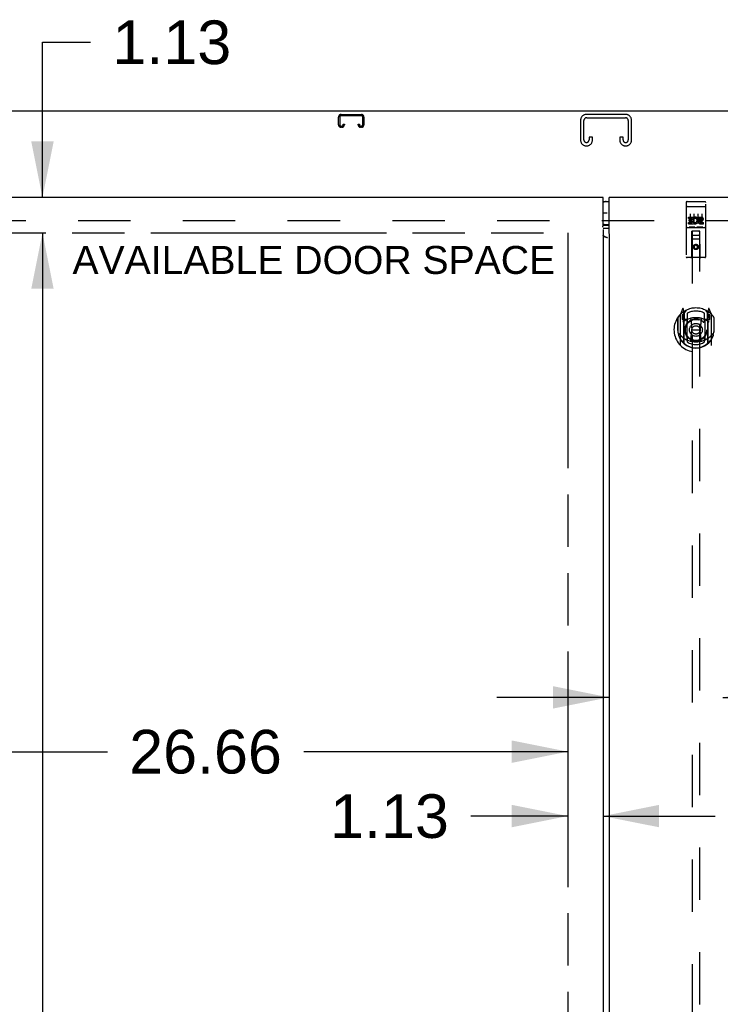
# Model space of a CAD drawing. Header units: inches. Extents: x 0 to 304, y 0 to 196.
# Tile 9 of 19: x 81 to 104, y 106 to 138. Entities that reach past the tile are written whole.
import ezdxf

# ---------------------------------------------------------------- set-up
doc = ezdxf.new("R2010")
doc.units = ezdxf.units.IN
doc.header["$LTSCALE"] = 16.696429
doc.header["$MEASUREMENT"] = 0
doc.linetypes.add('HIDDEN', pattern=[0.2, 0.1, -0.1])
doc.linetypes.add('PHANTOM', pattern=[0.8, 0.45, -0.05, 0.1, -0.05, 0.1, -0.05])
doc.layers.get('0').update_dxf_attribs({"linetype": 'CONTINUOUS'})
for name, color, linetype in [('02___PRT_ALL_AXES', 7, 'CONTINUOUS'), ('AVAILABLE_DOOR_SPACE', 7, 'CONTINUOUS'), ('DEFAULT_2', 8, 'HIDDEN'), ('DIMENSIONS', 7, 'CONTINUOUS'), ('GASKET', 7, 'CONTINUOUS')]:
    doc.layers.add(name, color=color, linetype=linetype)
doc.styles.get("Standard").update_dxf_attribs({"font": 'arial.ttf'})
doc.dimstyles.new('DIMSTYLE_3', dxfattribs={"dimtxt": 1.392857, "dimasz": 1.785714, "dimexe": 0.09, "dimexo": 0.07, "dimgap": 0.039, "dimtad": 0, "dimtih": 1, "dimtoh": 1, "dimzin": 4, "dimdsep": 46, "dimtxsty": 'Standard', "dimblk": '_FILLED', "dimblk1": '_FILLED', "dimblk2": '_FILLED', "dimcen": 0.09, "dimazin": 1, "dimtfac": 1, "dimtdec": 3, "dimtofl": 0, "dimtmove": 0, "dimatfit": 3, "dimldrblk": '_FILLED', "dimfxl": 1, "dimtolj": 1, "dimtzin": 4, "dimarcsym": 0})

# ---------------------------------------------------------------- blocks, each defined once
blk = doc.blocks.new('_FILLED')
at = {"color": 0, "linetype": 'ByBlock'}
blk.add_solid([(0, 0), (-1, 0.2), (-1, -0.2)], dxfattribs=at)
blk = doc.blocks.new('*D15')
at = {"layer": 'DIMENSIONS', "color": 2, "linetype": 'Continuous'}
for p, q in [((100.095, 116.004), (96.523, 116.004)), ((103.72, 116.004), (106.959, 116.004))]:
    blk.add_line(p, q, dxfattribs=at)
at = {"layer": 'DIMENSIONS', "color": 2, "linetype": 'Continuous', "xscale": 1.7857142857, "yscale": 1.7857142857, "zscale": 1.7857142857}
blk.add_blockref('_FILLED', (100.095, 116.004), dxfattribs=at)
at = {"layer": 'DIMENSIONS', "color": 2, "linetype": 'Continuous', "xscale": 1.7857142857, "yscale": 1.7857142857, "zscale": 1.7857142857, "rotation": 180}
blk.add_blockref('_FILLED', (103.72, 116.004), dxfattribs=at)
at = {"layer": 'DIMENSIONS', "color": 2, "linetype": 'Continuous', "insert": (107.656, 116.7), "char_height": 1.3929, "width": 3.78505, "attachment_point": 1, "line_spacing_factor": 0.9}
blk.add_mtext('3.63', dxfattribs=at)
blk = doc.blocks.new('*D16')
at = {"layer": 'DIMENSIONS', "color": 2, "linetype": 'Continuous'}
for p, q in [((98.782, 112.218), (95.686, 112.218)), ((99.907, 112.218), (103.479, 112.218))]:
    blk.add_line(p, q, dxfattribs=at)
at = {"layer": 'DIMENSIONS', "color": 2, "linetype": 'Continuous', "xscale": 1.7857142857, "yscale": 1.7857142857, "zscale": 1.7857142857}
blk.add_blockref('_FILLED', (98.782, 112.218), dxfattribs=at)
at = {"layer": 'DIMENSIONS', "color": 2, "linetype": 'Continuous', "xscale": 1.7857142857, "yscale": 1.7857142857, "zscale": 1.7857142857, "rotation": 180}
blk.add_blockref('_FILLED', (99.907, 112.218), dxfattribs=at)
at = {"layer": 'DIMENSIONS', "color": 2, "linetype": 'Continuous', "insert": (94.99, 112.914), "char_height": 1.3929, "width": 3.78505, "attachment_point": 3, "line_spacing_factor": 0.9}
blk.add_mtext('1.13', dxfattribs=at)
blk = doc.blocks.new('*D17')
at = {"layer": 'DIMENSIONS', "color": 2, "linetype": 'Continuous'}
for p, q in [((72.126, 114.272), (84.101, 114.272)), ((98.782, 114.272), (90.361, 114.272))]:
    blk.add_line(p, q, dxfattribs=at)
at = {"layer": 'DIMENSIONS', "color": 2, "linetype": 'Continuous', "xscale": 1.7857142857, "yscale": 1.7857142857, "zscale": 1.7857142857, "rotation": 180}
blk.add_blockref('_FILLED', (72.126, 114.272), dxfattribs=at)
at = {"layer": 'DIMENSIONS', "color": 2, "linetype": 'Continuous', "xscale": 1.7857142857, "yscale": 1.7857142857, "zscale": 1.7857142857}
blk.add_blockref('_FILLED', (98.782, 114.272), dxfattribs=at)
at = {"layer": 'DIMENSIONS', "color": 2, "linetype": 'Continuous', "insert": (87.231, 114.968), "char_height": 1.3929, "width": 4.86723, "attachment_point": 2, "line_spacing_factor": 0.9}
blk.add_mtext('26.66', dxfattribs=at)
blk = doc.blocks.new('*D19')
at = {"layer": 'DIMENSIONS', "color": 2, "linetype": 'Continuous'}
for p, q in [((82.032, 131.949), (82.032, 136.898)), ((82.032, 136.898), (83.567, 136.898)), ((82.032, 130.824), (82.032, 127.252))]:
    blk.add_line(p, q, dxfattribs=at)
at = {"layer": 'DIMENSIONS', "color": 2, "linetype": 'Continuous', "xscale": 1.7857142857, "yscale": 1.7857142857, "zscale": 1.7857142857}
for p, rotation in [((82.032, 131.949), 270), ((82.032, 130.824), 90)]:
    blk.add_blockref('_FILLED', p, dxfattribs=dict(at, rotation=rotation))
at = {"layer": 'DIMENSIONS', "color": 2, "linetype": 'Continuous', "insert": (84.264, 137.595), "char_height": 1.3929, "width": 3.78505, "attachment_point": 1, "line_spacing_factor": 0.9}
blk.add_mtext('1.13', dxfattribs=at)
blk = doc.blocks.new('*D21')
at = {"layer": 'DIMENSIONS', "color": 2, "linetype": 'Continuous'}
for p, q in [((82.032, 130.824), (82.032, 102.091)), ((82.032, 70.574), (82.032, 97.216))]:
    blk.add_line(p, q, dxfattribs=at)
at = {"layer": 'DIMENSIONS', "color": 2, "linetype": 'Continuous', "xscale": 1.7857142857, "yscale": 1.7857142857, "zscale": 1.7857142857}
for p, rotation in [((82.032, 130.824), 90), ((82.032, 70.574), 270)]:
    blk.add_blockref('_FILLED', p, dxfattribs=dict(at, rotation=rotation))
at = {"layer": 'DIMENSIONS', "color": 2, "linetype": 'Continuous', "insert": (82.032, 101.395), "char_height": 1.3929, "width": 4.86723, "attachment_point": 2, "line_spacing_factor": 0.9}
blk.add_mtext('60.25\\Ptyp.', dxfattribs=at)

msp = doc.modelspace()

# ---------------------------------------------------------------- linework, layer by layer
at = {"color": 3, "linetype": 'Continuous'}
for p, q in [((129.949, 134.699), (70.053, 134.699)), ((99.907, 131.949), (70.376, 131.949)), ((99.907, 131.058), (99.907, 131.949)), ((100.095, 130.848), (100.095, 131.949)), ((129.626, 131.949), (100.095, 131.949)), ((100.095, 130.963), (99.931, 130.963)), ((99.907, 130.924), (99.907, 70.473)), ((100.095, 130.79), (100.095, 70.608)), ((100.102, 130.79), (100.095, 130.79)), ((100.102, 130.79), (100.106, 130.795))]:
    msp.add_line(p, q, dxfattribs=at)
at = {"color": 7, "linetype": 'Continuous'}
for p, q in [((99.907, 131.819), (100.095, 131.819)), ((100.095, 131.079), (99.907, 131.079)), ((99.907, 131.061), (99.91, 131.062)), ((99.931, 131.063), (100.095, 131.063))]:
    msp.add_line(p, q, dxfattribs=at)
at = {"color": 3, "linetype": 'Continuous'}
for points in [[(99.898, 131.004), (99.896, 131.006), (99.895, 131.007), (99.895, 131.008), (99.894, 131.009), (99.894, 131.009), (99.894, 131.01), (99.894, 131.01), (99.895, 131.011), (99.895, 131.011), (99.896, 131.012), (99.896, 131.013), (99.897, 131.014), (99.897, 131.015), (99.898, 131.017), (99.899, 131.019), (99.9, 131.02), (99.9, 131.023), (99.901, 131.025), (99.902, 131.027), (99.903, 131.03), (99.903, 131.033), (99.904, 131.037), (99.905, 131.041), (99.906, 131.045), (99.906, 131.049), (99.907, 131.053), (99.907, 131.058)], [(99.901, 131), (99.899, 131.002), (99.898, 131.004)], [(99.931, 130.963), (99.925, 130.963), (99.92, 130.963), (99.915, 130.963), (99.91, 130.962), (99.906, 130.962)], [(99.92, 130.714), (99.916, 130.718), (99.913, 130.721), (99.911, 130.725), (99.909, 130.728), (99.908, 130.732), (99.907, 130.735)], [(100.05, 130.66), (100.032, 130.668), (100.014, 130.677), (99.995, 130.686), (99.977, 130.694), (99.959, 130.701), (99.941, 130.708), (99.923, 130.714), (99.92, 130.715)], [(100.05, 130.66), (100.03, 130.666), (100.02, 130.67), (100.01, 130.673), (100, 130.677), (99.991, 130.68), (99.982, 130.684), (99.973, 130.687), (99.965, 130.69), (99.957, 130.694), (99.949, 130.697), (99.942, 130.701), (99.936, 130.704), (99.93, 130.708), (99.925, 130.711), (99.92, 130.714)], [(100.107, 130.801), (100.107, 130.802), (100.106, 130.803), (100.106, 130.804), (100.105, 130.805), (100.104, 130.806), (100.104, 130.807), (100.103, 130.809), (100.102, 130.811), (100.102, 130.813), (100.101, 130.815), (100.1, 130.817), (100.1, 130.819), (100.099, 130.822), (100.099, 130.825), (100.098, 130.828), (100.097, 130.83), (100.097, 130.833), (100.096, 130.837), (100.096, 130.84), (100.095, 130.844), (100.095, 130.848)], [(100.106, 130.795), (100.106, 130.796), (100.107, 130.797), (100.108, 130.798), (100.108, 130.798), (100.108, 130.799), (100.108, 130.799), (100.108, 130.8), (100.108, 130.8), (100.107, 130.801)]]:
    msp.add_lwpolyline(points, dxfattribs=at)
at = {"color": 7, "linetype": 'Continuous'}
msp.add_lwpolyline([(99.91, 131.062), (99.915, 131.062), (99.92, 131.062), (99.925, 131.063), (99.931, 131.063)], dxfattribs=at)
for centre, start, end in [((100.005, 131.639), 90, 122.8107), ((100.005, 131.259), 237.1893, 270)]:
    msp.add_arc(centre, 0.18, start, end, dxfattribs=at)
at = {"layer": '02___PRT_ALL_AXES', "color": 8, "linetype": 'HIDDEN'}
for p, q in [((102.583, 131.816), (103.148, 131.816)), ((102.634, 131.281), (102.634, 131.323)), ((102.634, 131.323), (102.79, 131.323)), ((102.634, 131.281), (102.748, 131.281)), ((102.748, 131.238), (102.748, 131.281)), ((102.79, 131.145), (102.79, 131.323)), ((102.815, 131.275), (102.798, 131.314)), ((102.946, 131.281), (102.946, 131.323)), ((102.946, 131.323), (103.039, 131.323)), ((102.946, 131.281), (103.039, 131.281)), ((102.583, 130.988), (103.148, 130.988)), ((102.634, 131.11), (102.634, 131.152)), ((102.634, 131.152), (102.748, 131.152)), ((102.634, 131.11), (102.79, 131.11)), ((102.655, 131.196), (102.655, 131.238)), ((102.655, 131.238), (102.748, 131.238)), ((102.655, 131.196), (102.748, 131.196)), ((102.748, 131.152), (102.748, 131.196)), ((102.79, 131.145), (102.803, 131.164)), ((102.79, 131.11), (102.79, 131.122)), ((102.794, 131.12), (102.79, 131.122)), ((103.006, 131.196), (103.053, 131.196)), ((103.01, 131.237), (103.039, 131.237)), ((103.01, 131.152), (103.103, 131.152)), ((103.01, 131.11), (103.103, 131.11)), ((103.103, 131.11), (103.103, 131.152))]:
    msp.add_line(p, q, dxfattribs=at)
msp.add_circle((102.866, 130.371), 0.085, dxfattribs=at)
for centre, radius, start, end in [((102.84, 131.216), 0.107, 244.2636, 113.4027), ((102.84, 131.216), 0.0639, 234.8895, 113.4026), ((103.039, 131.259), 0.0644, 282.2995, 90.0775), ((103.039, 131.259), 0.0219, 269.9011, 90), ((103.01, 131.173), 0.0635, 90, 270), ((103.01, 131.174), 0.0219, 100.307, 270)]:
    msp.add_arc(centre, radius, start, end, dxfattribs=at)
at = {"layer": 'AVAILABLE_DOOR_SPACE', "color": 4, "linetype": 'PHANTOM'}
for p, q in [((72.126, 130.824), (98.782, 130.824)), ((98.782, 130.824), (98.782, 70.574))]:
    msp.add_line(p, q, dxfattribs=at)
at = {"layer": 'DEFAULT_2', "color": 8, "linetype": 'HIDDEN'}
for p, q in [((91.47, 134.268), (91.47, 134.515)), ((91.51, 134.515), (91.51, 134.268)), ((91.55, 134.595), (92.202, 134.595)), ((92.202, 134.555), (91.55, 134.555)), ((92.242, 134.268), (92.242, 134.515)), ((92.282, 134.515), (92.282, 134.268)), ((99.189, 134.415), (99.189, 133.775)), ((100.634, 134.595), (99.369, 134.595)), ((99.383, 134.491), (100.62, 134.491)), ((100.814, 133.775), (100.814, 134.415)), ((91.55, 134.228), (91.577, 134.228)), ((91.577, 134.188), (91.55, 134.188)), ((91.617, 134.268), (91.617, 134.282)), ((91.617, 134.282), (91.657, 134.282)), ((91.657, 134.282), (91.657, 134.268)), ((92.095, 134.268), (92.095, 134.282)), ((92.095, 134.282), (92.135, 134.282)), ((92.135, 134.282), (92.135, 134.268)), ((92.175, 134.228), (92.202, 134.228)), ((92.202, 134.188), (92.175, 134.188)), ((99.293, 133.789), (99.293, 134.401)), ((100.71, 134.401), (100.71, 133.789)), ((99.46, 133.876), (99.46, 133.789)), ((99.564, 133.876), (99.46, 133.876)), ((99.564, 133.775), (99.564, 133.876)), ((100.439, 133.876), (100.439, 133.775)), ((100.543, 133.876), (100.439, 133.876)), ((100.543, 133.789), (100.543, 133.876)), ((99.369, 133.595), (99.384, 133.595)), ((100.619, 133.595), (100.634, 133.595)), ((102.553, 131.786), (102.553, 130.061)), ((102.57, 131.657), (102.569, 131.657)), ((102.571, 131.657), (102.57, 131.657)), ((102.572, 131.657), (102.571, 131.657)), ((102.572, 131.657), (102.572, 131.657)), ((102.573, 131.657), (102.572, 131.657)), ((102.574, 131.657), (102.573, 131.657)), ((102.575, 131.658), (102.574, 131.657)), ((102.575, 131.658), (102.575, 131.658)), ((102.576, 131.658), (102.575, 131.658)), ((102.577, 131.658), (102.576, 131.658)), ((102.578, 131.658), (102.577, 131.658)), ((102.579, 131.658), (102.578, 131.658)), ((102.58, 131.658), (102.579, 131.658)), ((102.58, 131.658), (102.58, 131.658)), ((102.581, 131.658), (102.58, 131.658)), ((102.582, 131.658), (102.581, 131.658)), ((102.583, 131.658), (102.582, 131.658)), ((102.583, 131.658), (103.148, 131.658)), ((102.648, 131.816), (102.833, 131.816)), ((102.898, 131.816), (103.083, 131.816)), ((103.148, 131.658), (103.149, 131.658)), ((103.149, 131.658), (103.15, 131.658)), ((103.15, 131.658), (103.151, 131.658)), ((103.151, 131.658), (103.152, 131.658)), ((103.152, 131.658), (103.153, 131.658)), ((103.153, 131.658), (103.153, 131.658)), ((103.153, 131.658), (103.154, 131.658)), ((103.154, 131.658), (103.155, 131.658)), ((103.155, 131.658), (103.156, 131.658)), ((103.156, 131.658), (103.157, 131.658)), ((103.157, 131.658), (103.157, 131.658)), ((103.157, 131.658), (103.158, 131.657)), ((103.158, 131.657), (103.159, 131.657)), ((103.159, 131.657), (103.16, 131.657)), ((103.16, 131.657), (103.161, 131.657)), ((103.161, 131.657), (103.161, 131.657)), ((103.178, 130.061), (103.178, 131.786)), ((102.678, 131.425), (102.678, 131.119)), ((102.803, 131.425), (102.803, 131.119)), ((102.928, 131.425), (102.928, 131.119)), ((103.053, 131.425), (103.053, 131.119)), ((128.251, 131.199), (71.751, 131.199)), ((102.583, 130.988), (103.148, 130.988)), ((102.827, 131.004), (102.655, 131.004)), ((103.077, 131.004), (102.905, 131.004)), ((102.736, 130.061), (102.739, 130.871)), ((102.741, 130.871), (102.739, 130.871)), ((102.741, 130.871), (102.741, 102.869)), ((102.991, 130.871), (102.741, 130.871)), ((102.781, 130.746), (102.951, 130.746)), ((102.991, 102.869), (102.991, 130.871)), ((102.992, 130.871), (102.991, 130.871)), ((102.996, 130.061), (102.992, 130.871)), ((102.993, 130.621), (102.738, 130.621)), ((102.866, 130.443), (102.803, 130.407)), ((102.803, 130.407), (102.803, 130.334)), ((102.803, 130.407), (102.813, 130.401)), ((102.803, 130.334), (102.813, 130.34)), ((102.803, 130.334), (102.866, 130.298)), ((102.866, 130.431), (102.813, 130.401)), ((102.813, 130.401), (102.813, 130.34)), ((102.813, 130.34), (102.866, 130.31)), ((102.866, 130.443), (102.866, 130.431)), ((102.928, 130.407), (102.866, 130.443)), ((102.918, 130.401), (102.866, 130.431)), ((102.866, 130.31), (102.918, 130.34)), ((102.866, 130.298), (102.928, 130.334)), ((102.928, 130.407), (102.918, 130.401)), ((102.918, 130.34), (102.918, 130.401)), ((102.928, 130.334), (102.918, 130.34)), ((102.928, 130.334), (102.928, 130.407)), ((103.148, 130.031), (102.583, 130.031)), ((102.866, 130.298), (102.866, 130.31)), ((102.366, 128.211), (102.366, 127.243)), ((102.44, 128.397), (102.37, 128.221)), ((102.423, 128.206), (102.423, 128.056)), ((102.483, 128.206), (102.423, 128.206)), ((102.432, 128.178), (102.461, 128.132)), ((102.491, 128.186), (102.436, 128.186)), ((102.463, 128.297), (102.462, 128.297)), ((102.462, 128.297), (102.462, 128.296)), ((102.462, 128.297), (102.462, 128.296)), ((102.483, 128.313), (102.469, 128.394)), ((102.483, 127.297), (102.483, 128.313)), ((102.491, 128.246), (102.561, 128.355)), ((102.491, 127.302), (102.491, 128.305)), ((102.493, 128.28), (102.493, 128.073)), ((102.591, 128.258), (102.591, 128.005)), ((103.141, 128.005), (103.141, 128.258)), ((103.171, 128.355), (103.241, 128.246)), ((103.238, 128.073), (103.238, 128.28)), ((103.241, 127.302), (103.241, 128.305)), ((103.296, 128.186), (103.241, 128.186)), ((103.263, 128.394), (103.248, 128.313)), ((103.248, 128.313), (103.248, 127.297)), ((103.308, 128.206), (103.248, 128.206)), ((103.27, 128.296), (103.265, 128.3)), ((103.271, 128.132), (103.3, 128.178)), ((103.362, 128.221), (103.291, 128.397)), ((103.308, 128.056), (103.308, 128.206)), ((103.366, 127.243), (103.366, 128.211)), ((102.283, 128.115), (102.283, 127.727)), ((102.291, 128.118), (102.291, 127.66)), ((102.423, 128.056), (102.483, 128.056)), ((102.583, 128.055), (102.511, 128.055)), ((102.513, 128.053), (102.579, 128.053)), ((102.583, 127.414), (102.583, 128.045)), ((102.703, 128.071), (102.733, 127.727)), ((103.029, 128.071), (102.998, 127.727)), ((103.221, 128.055), (103.148, 128.055)), ((103.148, 128.045), (103.148, 127.414)), ((103.153, 128.053), (103.218, 128.053)), ((103.248, 128.056), (103.308, 128.056)), ((103.441, 128.118), (103.441, 127.66)), ((103.448, 127.727), (103.448, 128.115)), ((102.283, 127.727), (102.298, 127.727)), ((102.291, 127.66), (102.291, 127.658)), ((102.703, 127.388), (102.733, 127.727)), ((102.733, 127.727), (102.998, 127.727)), ((103.029, 127.388), (102.998, 127.727)), ((103.448, 127.727), (103.433, 127.727)), ((103.441, 127.66), (103.441, 127.658)), ((102.591, 127.444), (102.591, 127.341)), ((103.141, 127.341), (103.141, 127.444))]:
    msp.add_line(p, q, dxfattribs=at)
for points in [[(102.569, 131.657), (102.569, 131.657), (102.569, 131.657), (102.568, 131.657), (102.568, 131.657), (102.567, 131.657), (102.567, 131.657), (102.567, 131.657), (102.566, 131.657), (102.566, 131.656), (102.566, 131.656), (102.565, 131.656), (102.565, 131.656), (102.565, 131.656), (102.564, 131.656), (102.564, 131.656), (102.564, 131.656), (102.563, 131.656), (102.563, 131.656), (102.563, 131.656), (102.562, 131.656), (102.562, 131.656), (102.562, 131.656), (102.562, 131.656), (102.561, 131.655), (102.561, 131.655), (102.561, 131.655), (102.56, 131.655), (102.56, 131.655), (102.56, 131.655), (102.56, 131.655), (102.559, 131.655), (102.559, 131.655), (102.559, 131.655), (102.559, 131.655), (102.558, 131.655), (102.558, 131.654), (102.558, 131.654), (102.558, 131.654), (102.558, 131.654), (102.557, 131.654), (102.557, 131.654), (102.557, 131.654), (102.557, 131.654), (102.557, 131.654), (102.556, 131.654), (102.556, 131.654), (102.556, 131.653), (102.556, 131.653), (102.556, 131.653), (102.556, 131.653), (102.555, 131.653), (102.555, 131.653), (102.555, 131.653), (102.555, 131.653), (102.555, 131.653), (102.555, 131.653), (102.555, 131.652), (102.554, 131.652), (102.554, 131.652), (102.554, 131.652), (102.554, 131.652), (102.554, 131.652), (102.554, 131.652), (102.554, 131.652), (102.554, 131.652), (102.554, 131.652), (102.554, 131.651), (102.554, 131.651), (102.554, 131.651), (102.554, 131.651), (102.553, 131.651), (102.553, 131.651), (102.553, 131.651), (102.553, 131.651), (102.553, 131.651), (102.553, 131.651), (102.553, 131.65)], [(103.161, 131.657), (103.162, 131.657), (103.163, 131.657), (103.163, 131.657), (103.163, 131.657), (103.164, 131.657), (103.164, 131.657), (103.164, 131.657), (103.165, 131.657), (103.165, 131.657), (103.165, 131.657), (103.166, 131.656), (103.166, 131.656), (103.166, 131.656), (103.167, 131.656), (103.167, 131.656), (103.167, 131.656), (103.168, 131.656), (103.168, 131.656), (103.168, 131.656), (103.169, 131.656), (103.169, 131.656), (103.169, 131.656), (103.17, 131.656), (103.17, 131.656), (103.17, 131.656), (103.17, 131.655), (103.171, 131.655), (103.171, 131.655), (103.171, 131.655), (103.172, 131.655), (103.172, 131.655), (103.172, 131.655), (103.172, 131.655), (103.173, 131.655), (103.173, 131.655), (103.173, 131.655), (103.173, 131.655), (103.174, 131.654), (103.174, 131.654), (103.174, 131.654), (103.174, 131.654), (103.174, 131.654), (103.175, 131.654), (103.175, 131.654), (103.175, 131.654), (103.175, 131.654), (103.175, 131.654), (103.176, 131.654), (103.176, 131.653), (103.176, 131.653), (103.176, 131.653), (103.176, 131.653), (103.176, 131.653), (103.177, 131.653), (103.177, 131.653), (103.177, 131.653), (103.177, 131.653), (103.177, 131.653), (103.177, 131.652), (103.177, 131.652), (103.177, 131.652), (103.178, 131.652), (103.178, 131.652), (103.178, 131.652), (103.178, 131.652), (103.178, 131.652), (103.178, 131.652), (103.178, 131.652), (103.178, 131.651), (103.178, 131.651), (103.178, 131.651), (103.178, 131.651), (103.178, 131.651), (103.178, 131.651), (103.178, 131.651), (103.178, 131.651), (103.178, 131.651), (103.178, 131.651), (103.178, 131.65)], [(102.655, 131.004), (102.655, 131.004), (102.655, 131.004), (102.654, 131.004), (102.654, 131.004), (102.654, 131.004), (102.654, 131.004), (102.654, 131.004), (102.653, 131.004), (102.653, 131.004), (102.653, 131.004), (102.653, 131.004), (102.653, 131.004), (102.652, 131.004), (102.652, 131.004), (102.652, 131.004), (102.652, 131.004), (102.652, 131.004), (102.652, 131.004), (102.652, 131.004), (102.651, 131.004), (102.651, 131.004), (102.651, 131.004), (102.651, 131.004), (102.651, 131.004), (102.651, 131.004), (102.651, 131.004), (102.65, 131.004), (102.65, 131.004), (102.65, 131.004), (102.65, 131.004), (102.65, 131.004), (102.65, 131.004), (102.65, 131.005), (102.65, 131.005), (102.649, 131.005), (102.649, 131.005), (102.649, 131.005), (102.649, 131.005), (102.649, 131.005), (102.649, 131.005), (102.649, 131.005), (102.649, 131.005), (102.649, 131.005), (102.649, 131.005), (102.648, 131.005), (102.648, 131.005)], [(102.833, 131.005), (102.833, 131.005), (102.833, 131.005), (102.833, 131.005), (102.833, 131.005), (102.833, 131.005), (102.833, 131.005), (102.833, 131.005), (102.833, 131.005), (102.833, 131.005), (102.832, 131.005), (102.832, 131.005), (102.832, 131.005), (102.832, 131.005), (102.832, 131.004), (102.832, 131.004), (102.832, 131.004), (102.832, 131.004), (102.832, 131.004), (102.831, 131.004), (102.831, 131.004), (102.831, 131.004), (102.831, 131.004), (102.831, 131.004), (102.831, 131.004), (102.831, 131.004), (102.83, 131.004), (102.83, 131.004), (102.83, 131.004), (102.83, 131.004), (102.83, 131.004), (102.83, 131.004), (102.829, 131.004), (102.829, 131.004), (102.829, 131.004), (102.829, 131.004), (102.829, 131.004), (102.829, 131.004), (102.828, 131.004), (102.828, 131.004), (102.828, 131.004), (102.828, 131.004), (102.828, 131.004), (102.827, 131.004), (102.827, 131.004), (102.827, 131.004)], [(102.905, 131.004), (102.905, 131.004), (102.905, 131.004), (102.904, 131.004), (102.904, 131.004), (102.904, 131.004), (102.904, 131.004), (102.904, 131.004), (102.903, 131.004), (102.903, 131.004), (102.903, 131.004), (102.903, 131.004), (102.903, 131.004), (102.902, 131.004), (102.902, 131.004), (102.902, 131.004), (102.902, 131.004), (102.902, 131.004), (102.902, 131.004), (102.902, 131.004), (102.901, 131.004), (102.901, 131.004), (102.901, 131.004), (102.901, 131.004), (102.901, 131.004), (102.901, 131.004), (102.901, 131.004), (102.9, 131.004), (102.9, 131.004), (102.9, 131.004), (102.9, 131.004), (102.9, 131.004), (102.9, 131.004), (102.9, 131.005), (102.9, 131.005), (102.899, 131.005), (102.899, 131.005), (102.899, 131.005), (102.899, 131.005), (102.899, 131.005), (102.899, 131.005), (102.899, 131.005), (102.899, 131.005), (102.899, 131.005), (102.899, 131.005), (102.898, 131.005), (102.898, 131.005)], [(103.083, 131.005), (103.083, 131.005), (103.083, 131.005), (103.083, 131.005), (103.083, 131.005), (103.083, 131.005), (103.083, 131.005), (103.083, 131.005), (103.083, 131.005), (103.083, 131.005), (103.082, 131.005), (103.082, 131.005), (103.082, 131.005), (103.082, 131.005), (103.082, 131.004), (103.082, 131.004), (103.082, 131.004), (103.082, 131.004), (103.082, 131.004), (103.081, 131.004), (103.081, 131.004), (103.081, 131.004), (103.081, 131.004), (103.081, 131.004), (103.081, 131.004), (103.081, 131.004), (103.08, 131.004), (103.08, 131.004), (103.08, 131.004), (103.08, 131.004), (103.08, 131.004), (103.08, 131.004), (103.079, 131.004), (103.079, 131.004), (103.079, 131.004), (103.079, 131.004), (103.079, 131.004), (103.079, 131.004), (103.078, 131.004), (103.078, 131.004), (103.078, 131.004), (103.078, 131.004), (103.078, 131.004), (103.077, 131.004), (103.077, 131.004), (103.077, 131.004)], [(102.333, 127.613), (102.336, 127.608), (102.34, 127.603), (102.342, 127.598), (102.345, 127.594), (102.348, 127.589), (102.351, 127.585), (102.354, 127.581), (102.356, 127.577), (102.359, 127.573), (102.361, 127.57), (102.364, 127.566), (102.366, 127.563), (102.368, 127.56), (102.371, 127.557), (102.373, 127.554), (102.375, 127.551), (102.377, 127.548), (102.379, 127.545), (102.382, 127.543), (102.384, 127.54), (102.386, 127.538), (102.388, 127.536), (102.39, 127.534), (102.391, 127.532), (102.393, 127.529), (102.395, 127.528), (102.397, 127.526), (102.399, 127.524), (102.4, 127.522), (102.402, 127.52), (102.404, 127.519), (102.405, 127.517), (102.407, 127.516), (102.409, 127.514), (102.41, 127.513), (102.412, 127.512)], [(103.32, 127.512), (103.322, 127.513), (103.323, 127.514), (103.325, 127.516), (103.326, 127.517), (103.328, 127.519), (103.33, 127.52), (103.331, 127.522), (103.333, 127.524), (103.335, 127.526), (103.337, 127.528), (103.338, 127.529), (103.34, 127.531), (103.342, 127.534), (103.344, 127.536), (103.346, 127.538), (103.348, 127.54), (103.35, 127.543), (103.352, 127.545), (103.354, 127.548), (103.357, 127.551), (103.359, 127.554), (103.361, 127.557), (103.363, 127.56), (103.366, 127.563), (103.368, 127.566), (103.371, 127.57), (103.373, 127.573), (103.376, 127.577), (103.378, 127.581), (103.381, 127.585), (103.384, 127.589), (103.386, 127.594), (103.389, 127.598), (103.392, 127.603), (103.395, 127.608), (103.398, 127.613)], [(103.054, 127.37), (103.048, 127.369), (103.043, 127.367), (103.038, 127.366), (103.032, 127.364), (103.027, 127.363), (103.021, 127.362), (103.016, 127.361), (103.01, 127.359), (103.005, 127.358), (102.999, 127.357), (102.994, 127.356), (102.988, 127.355), (102.983, 127.354), (102.977, 127.353), (102.972, 127.352), (102.966, 127.352), (102.961, 127.351), (102.955, 127.35), (102.95, 127.349), (102.944, 127.349), (102.939, 127.348), (102.933, 127.348), (102.927, 127.347), (102.922, 127.347), (102.916, 127.346), (102.911, 127.346), (102.905, 127.345), (102.899, 127.345), (102.894, 127.345), (102.888, 127.345), (102.883, 127.345), (102.877, 127.344), (102.871, 127.344), (102.866, 127.344), (102.86, 127.344), (102.855, 127.344), (102.849, 127.345), (102.844, 127.345), (102.838, 127.345), (102.832, 127.345), (102.827, 127.345), (102.821, 127.346), (102.816, 127.346), (102.81, 127.347), (102.804, 127.347), (102.799, 127.348), (102.793, 127.348), (102.788, 127.349), (102.782, 127.349), (102.777, 127.35), (102.771, 127.351), (102.765, 127.352), (102.76, 127.352), (102.754, 127.353), (102.749, 127.354), (102.743, 127.355), (102.738, 127.356), (102.732, 127.357), (102.727, 127.358), (102.721, 127.359), (102.716, 127.361), (102.71, 127.362), (102.705, 127.363), (102.7, 127.364), (102.694, 127.366), (102.689, 127.367), (102.683, 127.369), (102.678, 127.37)]]:
    msp.add_lwpolyline(points, dxfattribs=at)
for centre, radius in [((102.866, 130.371), 0.0845), ((102.866, 127.725), 0.35), ((102.866, 127.725), 0.335), ((102.866, 127.725), 0.205), ((102.866, 127.725), 0.133)]:
    msp.add_circle(centre, radius, dxfattribs=at)
for centre, radius, start, end in [((91.55, 134.515), 0.08, 90, 180), ((91.55, 134.515), 0.04, 90, 180), ((92.202, 134.515), 0.08, 0, 90), ((92.202, 134.515), 0.04, 0, 90), ((99.369, 134.415), 0.18, 90, 180), ((99.383, 134.401), 0.09, 90, 180), ((100.62, 134.401), 0.09, 0, 90), ((100.634, 134.415), 0.18, 0, 90), ((91.55, 134.268), 0.08, 180, 270), ((91.55, 134.268), 0.04, 180, 270), ((91.577, 134.268), 0.08, 270, 360), ((91.577, 134.268), 0.04, 270, 360), ((92.175, 134.268), 0.08, 180, 270), ((92.175, 134.268), 0.04, 180, 270), ((92.202, 134.268), 0.08, 270, 360), ((92.202, 134.268), 0.04, 270, 360), ((99.383, 133.789), 0.09, 180, 265.8584), ((99.37, 133.789), 0.09, 274.1416, 360), ((100.633, 133.789), 0.09, 180, 265.8584), ((100.62, 133.789), 0.09, 274.1416, 360), ((99.369, 133.775), 0.18, 180, 270), ((99.384, 133.775), 0.18, 270, 360), ((100.619, 133.775), 0.18, 180, 270), ((100.634, 133.775), 0.18, 270, 360), ((102.583, 131.786), 0.03, 90, 180), ((103.148, 131.786), 0.03, 0, 90), ((102.583, 130.958), 0.03, 90, 180), ((103.148, 130.958), 0.03, 0, 90), ((102.781, 130.831), 0.04, 90, 180), ((102.781, 130.786), 0.04, 180, 270), ((102.951, 130.831), 0.04, 0, 90), ((102.951, 130.786), 0.04, 270, 360), ((102.583, 130.061), 0.03, 180, 270), ((102.706, 130.061), 0.03, 270, 360), ((103.026, 130.061), 0.03, 180, 270), ((103.148, 130.061), 0.03, 270, 360), ((102.866, 127.727), 0.7, 125.5126, 54.4874), ((102.866, 127.725), 0.7, 35.2961, 144.7039), ((102.381, 128.211), 0.015, 135.0748, 180), ((102.436, 128.181), 0.005, 90, 212.6792), ((102.454, 128.391), 0.015, 10, 158.1959), ((102.471, 128.28), 0.02, 0, 125.5126), ((102.303, 128.031), 0.188, 0, 32.6792), ((102.473, 128.28), 0.02, 0, 125.2543), ((102.511, 128.305), 0.02, 121.4688, 179.9992), ((102.866, 127.725), 0.6, 62.7204, 117.2796), ((103.221, 128.305), 0.02, 0, 58.5295), ((103.258, 128.28), 0.02, 54.7457, 180), ((103.261, 128.28), 0.02, 54.4874, 180), ((103.429, 128.031), 0.188, 147.3208, 180), ((103.277, 128.391), 0.015, 21.8041, 170), ((103.296, 128.181), 0.005, 327.3208, 90), ((103.351, 128.211), 0.015, 0, 44.9252), ((102.311, 128.118), 0.02, 144.7039, 180), ((102.866, 127.414), 0.7, 53.2319, 126.7681), ((102.511, 128.075), 0.02, 180, 270), ((102.513, 128.073), 0.02, 180, 270), ((102.579, 128.073), 0.02, 270, 293.464), ((102.598, 128.045), 0.015, 112.9863, 180), ((102.866, 127.412), 0.7, 66.536, 113.464), ((102.621, 128.005), 0.03, 180, 311.1261), ((102.866, 127.725), 0.343, 48.8739, 131.1261), ((102.683, 128.069), 0.02, 5.0796, 105.6131), ((103.049, 128.069), 0.02, 74.3869, 174.9204), ((103.111, 128.005), 0.03, 228.8739, 360), ((103.133, 128.045), 0.015, 0, 67.0137), ((103.153, 128.073), 0.02, 246.536, 270), ((103.218, 128.073), 0.02, 270, 360), ((103.221, 128.075), 0.02, 270, 360), ((103.421, 128.118), 0.02, 0, 35.2961), ((102.866, 127.729), 0.583, 180.2464, 359.7536), ((102.311, 127.66), 0.02, 180, 187.6622), ((102.866, 127.735), 0.58, 187.6622, 352.3378), ((102.866, 128.044), 0.7, 229.529, 310.471), ((103.421, 127.66), 0.02, 352.3378, 360), ((102.381, 127.243), 0.015, 180, 224.9252), ((102.498, 127.297), 0.015, 180, 229.6413), ((102.511, 127.302), 0.02, 180, 230.6594), ((102.598, 127.414), 0.015, 180, 247.0137), ((102.621, 127.444), 0.03, 48.8739, 180), ((102.866, 127.735), 0.48, 235.0461, 304.9539), ((102.866, 127.725), 0.343, 228.8739, 311.1261), ((102.683, 127.389), 0.02, 254.4248, 354.9204), ((103.048, 127.389), 0.02, 185.0796, 285.5752), ((103.111, 127.444), 0.03, 0, 131.1261), ((103.133, 127.414), 0.015, 292.9863, 360), ((103.221, 127.302), 0.02, 309.3378, 359.9984), ((103.233, 127.297), 0.015, 310.3587, 360), ((103.351, 127.243), 0.015, 315.0748, 360)]:
    msp.add_arc(centre, radius, start, end, dxfattribs=at)
at = {"layer": 'GASKET', "color": 40, "linetype": 'Continuous'}
msp.add_line((100.032, 131.449), (99.907, 131.449), dxfattribs=at)

# ---------------------------------------------------------------- texts
at = {"layer": 'DIMENSIONS', "color": 2, "linetype": 'Continuous', "insert": (90.683, 130.403), "char_height": 0.89286, "width": 15.35781, "attachment_point": 2, "line_spacing_factor": 0.9}
msp.add_mtext('AVAILABLE DOOR SPACE', dxfattribs=at)

# ---------------------------------------------------------------- dimensions: what is measured, and where the dimension line sits
at = {"layer": 'DIMENSIONS', "color": 2, "linetype": 'Continuous'}
for base, p1, p2, angle, picture, middle in [((82.031617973, 131.948641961), (98.782384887, 130.823641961), (99.844884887, 131.948641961), 90, '*D19', (86.216615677, 136.890469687)), ((100.094884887, 116.003653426), (103.719884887, 130.823641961), (100.094884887, 130.557663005), 180, '*D15', (109.5463968, 115.995883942))]:
    dim = msp.add_linear_dim(base=base, p1=p1, p2=p2, angle=angle, dimstyle='DIMSTYLE_3', dxfattribs=at)
    dim.commit()
    dim.dimension.update_dxf_attribs({"geometry": picture, "text_midpoint": middle, "dimtype": 160})
for base, p1, p2, picture, middle in [((98.782, 114.272), (72.126, 130.824), (98.782, 130.824), '*D17', (87.212, 114.264)), ((99.907384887, 112.217699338), (98.782384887, 70.573641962), (99.907384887, 70.397441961), '*D16', (93.157727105, 112.209930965))]:
    dim = msp.add_linear_dim(base=base, p1=p1, p2=p2, dimstyle='DIMSTYLE_3', dxfattribs=at)
    dim.commit()
    dim.dimension.update_dxf_attribs({"geometry": picture, "text_midpoint": middle, "dimtype": 160})
dim = msp.add_linear_dim(base=(82.032, 70.574), p1=(98.782, 130.824), p2=(98.782, 70.574), angle=270, text='<>\\Ptyp.', dimstyle='DIMSTYLE_3', dxfattribs=at)
dim.commit()
dim.dimension.update_dxf_attribs({"geometry": '*D21', "text_midpoint": (82.032, 99.654), "dimtype": 160})

doc.saveas('drawing.dxf')
